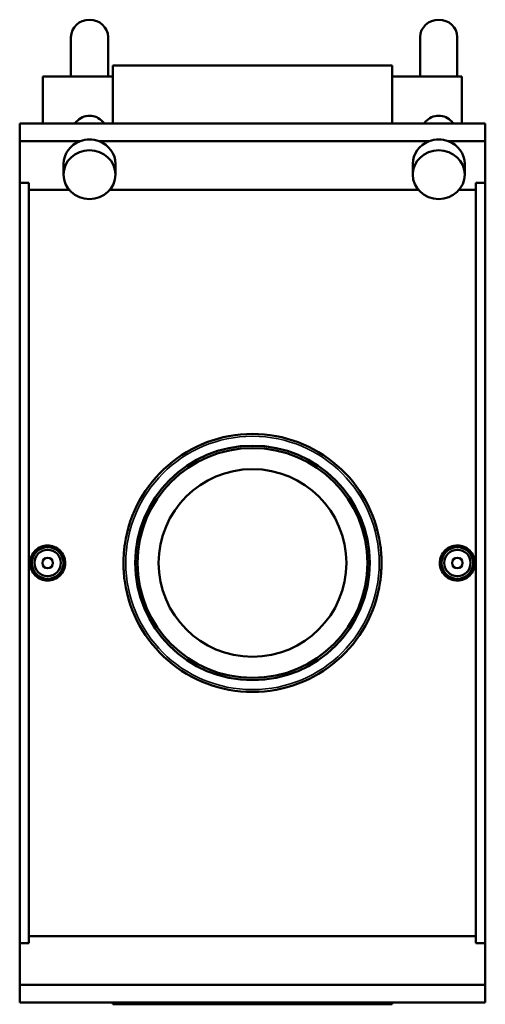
# Model space of a CAD drawing. Header units: inches. Extents: x -9.9 to 53.7, y 0.6 to 56.4.
# Tile 4 of 8: x 13.6 to 20.5, y 33.6 to 48.2. Entities that reach past the tile are written whole.
import ezdxf

# ---------------------------------------------------------------- set-up
doc = ezdxf.new("R2010")
doc.units = ezdxf.units.IN
doc.header["$MEASUREMENT"] = 0
doc.layers.add('Visible (ANSI)', color=7, linetype='Continuous', lineweight=50)
doc.layers.add('Visible Narrow (ANSI)', color=7, linetype='Continuous', lineweight=35)

msp = doc.modelspace()

# ---------------------------------------------------------------- linework, layer by layer
at = {"layer": 'Visible (ANSI)'}
for p, q in [((14.335, 47.39), (14.335, 47.978)), ((14.888, 47.39), (14.888, 47.978)), ((19.533, 47.39), (19.533, 47.978)), ((20.085, 47.39), (20.085, 47.978)), ((14.958, 47.556), (14.958, 46.691)), ((14.958, 47.556), (19.116, 47.556)), ((19.116, 46.691), (19.116, 47.556)), ((13.918, 47.39), (13.918, 46.691)), ((13.918, 47.39), (14.958, 47.39)), ((19.116, 47.39), (20.155, 47.39)), ((20.155, 46.691), (20.155, 47.39)), ((13.572, 46.427), (13.572, 46.691)), ((13.572, 46.691), (20.502, 46.691)), ((20.502, 46.427), (20.502, 46.691)), ((13.572, 45.81), (13.572, 46.427)), ((13.572, 46.427), (14.47, 46.427)), ((14.752, 46.427), (19.668, 46.427)), ((19.95, 46.427), (20.502, 46.427)), ((20.502, 45.81), (20.502, 46.427)), ((14.225, 46.089), (14.225, 45.93)), ((14.998, 46.089), (14.998, 45.93)), ((19.422, 46.089), (19.422, 45.93)), ((20.196, 46.089), (20.196, 45.93)), ((13.572, 34.486), (13.572, 45.81)), ((13.572, 45.81), (13.71, 45.81)), ((13.71, 34.486), (13.71, 45.81)), ((20.363, 45.81), (20.502, 45.81)), ((20.363, 45.81), (20.363, 34.486)), ((20.502, 45.81), (20.502, 34.486)), ((14.308, 45.705), (13.71, 45.705)), ((19.505, 45.705), (14.915, 45.705)), ((20.363, 45.705), (20.113, 45.705)), ((13.572, 34.486), (13.572, 33.869)), ((13.71, 34.486), (13.572, 34.486)), ((13.71, 34.59), (20.363, 34.59)), ((20.502, 34.486), (20.363, 34.486)), ((20.502, 34.486), (20.502, 33.869)), ((13.572, 33.869), (20.502, 33.869)), ((13.572, 33.869), (13.572, 33.604)), ((20.502, 33.869), (20.502, 33.604)), ((13.572, 33.604), (20.502, 33.604)), ((14.958, 33.604), (14.958, 33.577)), ((14.958, 33.577), (19.116, 33.577)), ((19.116, 33.577), (19.116, 33.604))]:
    msp.add_line(p, q, dxfattribs=at)
for centre, radius in [((17.037, 40.148), 1.746), ((17.037, 40.148), 1.711), ((17.037, 40.148), 1.397), ((13.988, 40.148), 0.236), ((13.988, 40.148), 0.197), ((20.086, 40.148), 0.236), ((20.086, 40.148), 0.197), ((13.988, 40.148), 0.0787), ((20.086, 40.148), 0.0787)]:
    msp.add_circle(centre, radius, dxfattribs=at)
for start, end in [(8.2742, 171.7258), (188.2742, 351.7258)]:
    msp.add_arc((17.037, 40.148), 1.921, start, end, dxfattribs=at)
for centre, major_axis, start_param, end_param in [((14.611, 47.978), (-0.276, 0), 3.141593, 6.283185), ((19.809, 47.978), (-0.276, 0), 3.141593, 6.283185), ((14.611, 46.089), (-0.387, 0), 5.085861, 6.283185), ((14.611, 46.089), (0.387, 0), 1.197324, 1.944269), ((14.611, 46.089), (0.387, 0), 0, 1.197324), ((19.809, 46.089), (-0.387, 0), 5.085861, 6.283185), ((19.809, 46.089), (0.387, 0), 1.197324, 1.944269), ((19.809, 46.089), (0.387, 0), 0, 1.197324)]:
    msp.add_ellipse(centre, major_axis=major_axis, ratio=0.939693, start_param=start_param, end_param=end_param, dxfattribs=at)
for centre in [(14.611, 45.93), (19.809, 45.93)]:
    msp.add_ellipse(centre, major_axis=(-0.387, 0), ratio=0.939693, dxfattribs=at)
for points, knots in [([(14.393, 46.691), (14.4, 46.701), (14.408, 46.711), (14.441, 46.745), (14.471, 46.768), (14.539, 46.799), (14.576, 46.807), (14.611, 46.807)], [3.6581385, 3.6581385, 3.6581385, 3.6581385, 3.750507, 3.750507, 4.0188403, 4.0188403, 4.2871735, 4.2871735, 4.2871735, 4.2871735]), ([(14.611, 46.807), (14.647, 46.807), (14.684, 46.799), (14.751, 46.768), (14.782, 46.745), (14.815, 46.711), (14.823, 46.701), (14.83, 46.691)], [0, 0, 0, 0, 0.2683333, 0.2683333, 0.5366665, 0.5366665, 0.629035, 0.629035, 0.629035, 0.629035]), ([(19.59, 46.691), (19.598, 46.701), (19.606, 46.711), (19.638, 46.745), (19.669, 46.768), (19.736, 46.799), (19.774, 46.807), (19.809, 46.807)], [3.6581385, 3.6581385, 3.6581385, 3.6581385, 3.750507, 3.750507, 4.0188403, 4.0188403, 4.2871735, 4.2871735, 4.2871735, 4.2871735]), ([(19.809, 46.807), (19.844, 46.807), (19.881, 46.799), (19.949, 46.768), (19.98, 46.745), (20.012, 46.711), (20.02, 46.701), (20.028, 46.691)], [0, 0, 0, 0, 0.2683333, 0.2683333, 0.5366665, 0.5366665, 0.629035, 0.629035, 0.629035, 0.629035]), ([(13.988, 39.887), (13.955, 39.887), (13.92, 39.894), (13.856, 39.92), (13.827, 39.94), (13.78, 39.987), (13.76, 40.016), (13.734, 40.08), (13.727, 40.115), (13.727, 40.18), (13.734, 40.215), (13.76, 40.28), (13.78, 40.309), (13.827, 40.355), (13.856, 40.375), (13.92, 40.402), (13.955, 40.408), (14.02, 40.408), (14.055, 40.402), (14.119, 40.375), (14.149, 40.355), (14.195, 40.309), (14.215, 40.28), (14.242, 40.215), (14.248, 40.18), (14.248, 40.115), (14.242, 40.08), (14.215, 40.016), (14.195, 39.987), (14.149, 39.94), (14.119, 39.92), (14.055, 39.894), (14.02, 39.887), (13.988, 39.887)], [0, 0, 0, 0, 0.249332, 0.249332, 0.498664, 0.498664, 0.747933, 0.747933, 0.997203, 0.997203, 1.246472, 1.246472, 1.495742, 1.495742, 1.745073, 1.745073, 1.994405, 1.994405, 2.243737, 2.243737, 2.493069, 2.493069, 2.742338, 2.742338, 2.991608, 2.991608, 3.240877, 3.240877, 3.490147, 3.490147, 3.739478, 3.739478, 3.98881, 3.98881, 3.98881, 3.98881]), ([(15.136, 39.871), (15.131, 39.909), (15.126, 39.948), (15.121, 40.016), (15.119, 40.046), (15.117, 40.094), (15.117, 40.111), (15.117, 40.144), (15.117, 40.159), (15.117, 40.193), (15.118, 40.211), (15.12, 40.266), (15.122, 40.302), (15.129, 40.366), (15.132, 40.395), (15.136, 40.424)], [0.515357, 0.515357, 0.515357, 0.515357, 0.804369, 0.804369, 1.032839, 1.032839, 1.165394, 1.165394, 1.27979, 1.27979, 1.420203, 1.420203, 1.69212, 1.69212, 1.911813, 1.911813, 1.911813, 1.911813]), ([(18.938, 40.424), (18.943, 40.386), (18.947, 40.348), (18.953, 40.28), (18.955, 40.249), (18.956, 40.202), (18.957, 40.184), (18.957, 40.152), (18.957, 40.136), (18.957, 40.103), (18.956, 40.084), (18.954, 40.03), (18.951, 39.994), (18.945, 39.929), (18.942, 39.9), (18.938, 39.871)], [0.515357, 0.515357, 0.515357, 0.515357, 0.804369, 0.804369, 1.032839, 1.032839, 1.165394, 1.165394, 1.27979, 1.27979, 1.420203, 1.420203, 1.69212, 1.69212, 1.911813, 1.911813, 1.911813, 1.911813]), ([(20.086, 39.887), (20.053, 39.887), (20.018, 39.894), (19.954, 39.92), (19.925, 39.94), (19.879, 39.987), (19.859, 40.016), (19.832, 40.08), (19.826, 40.115), (19.826, 40.18), (19.832, 40.215), (19.859, 40.28), (19.879, 40.309), (19.925, 40.355), (19.954, 40.375), (20.018, 40.402), (20.053, 40.408), (20.119, 40.408), (20.154, 40.402), (20.218, 40.375), (20.247, 40.355), (20.293, 40.309), (20.313, 40.28), (20.34, 40.215), (20.346, 40.18), (20.346, 40.115), (20.34, 40.08), (20.313, 40.016), (20.293, 39.987), (20.247, 39.94), (20.218, 39.92), (20.154, 39.894), (20.119, 39.887), (20.086, 39.887)], [0, 0, 0, 0, 0.249332, 0.249332, 0.498664, 0.498664, 0.747933, 0.747933, 0.997203, 0.997203, 1.246472, 1.246472, 1.495742, 1.495742, 1.745073, 1.745073, 1.994405, 1.994405, 2.243737, 2.243737, 2.493069, 2.493069, 2.742338, 2.742338, 2.991608, 2.991608, 3.240877, 3.240877, 3.490147, 3.490147, 3.739478, 3.739478, 3.98881, 3.98881, 3.98881, 3.98881])]:
    msp.add_open_spline(points, degree=3, knots=knots, dxfattribs=at)
at = {"layer": 'Visible Narrow (ANSI)'}
msp.add_circle((17.037, 40.148), 1.886, dxfattribs=at)

doc.saveas('drawing.dxf')
